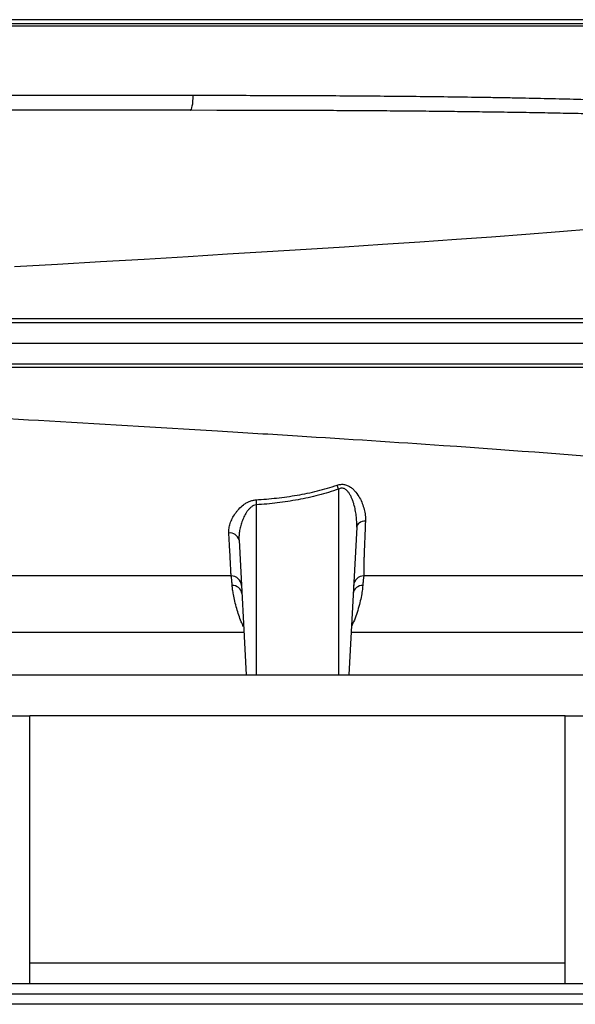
# Model space of a CAD drawing. Header units: millimetres. Extents: x 5 to 1095, y 9 to 2126.
# Tile 3 of 13: x 335 to 605, y 9 to 487. Entities that reach past the tile are written whole.
import ezdxf

# ---------------------------------------------------------------- set-up
doc = ezdxf.new("R2010")
doc.units = ezdxf.units.MM

msp = doc.modelspace()

# ---------------------------------------------------------------- linework, layer by layer
at = {"color": 7, "linetype": 'Continuous', "lineweight": 25}
for p, q in [((767.53, 487.12), (172.53, 487.12)), ((278.47, 484.12), (765.03, 484.12)), ((282.44, 450.42), (419.37, 450.42)), ((490.03, 259.26), (490.03, 169.12)), ((450.03, 251.6), (450.03, 169.12)), ((498.79, 240.73), (495.03, 169.12)), ((441.61, 234.44), (445.03, 169.12)), ((55.03, 169.12), (885.03, 169.12)), ((330.03, 149.12), (340.03, 149.12)), ((340.03, 19.12), (340.03, 149.12)), ((600.03, 149.12), (340.03, 149.12)), ((600.03, 19.12), (600.03, 149.12)), ((600.03, 149.12), (610.03, 149.12)), ((885.03, 19.12), (55.03, 19.12)), ((885.03, 14.12), (55.03, 14.12)), ((885.03, 9.12), (55.03, 9.12))]:
    msp.add_line(p, q, dxfattribs=at)
at = {"color": 8, "linetype": 'Continuous', "lineweight": 25}
for p, q in [((764.53, 485.12), (175.53, 485.12)), ((317.01, 189.73), (443.95, 189.73)), ((496.12, 189.73), (711.11, 189.73)), ((600.03, 29.12), (340.03, 29.12))]:
    msp.add_line(p, q, dxfattribs=at)
at = {"color": 7, "linetype": 'Continuous', "lineweight": 25, "flags": 128}
for points in [[(418.02, 443.12), (418.27, 443.26), (418.51, 443.66), (418.73, 444.33), (418.93, 445.22), (419.1, 446.32), (419.24, 447.58), (419.33, 448.96), (419.37, 450.42)], [(471.74, 443.03), (469.46, 443.04), (456.59, 443.07), (443.72, 443.1), (430.85, 443.11), (418.02, 443.12), (418.02, 443.12), (418.02, 443.12)], [(449.88, 254.03), (449.89, 253.75), (449.91, 253.47), (449.93, 253.17), (449.95, 252.87), (449.97, 252.56), (449.99, 252.24), (450.01, 251.92), (450.03, 251.6)], [(503.06, 243.73), (502.21, 243.63), (501.42, 243.43), (500.69, 243.14), (500.06, 242.77), (499.54, 242.33), (499.15, 241.83), (498.89, 241.29), (498.79, 240.73)]]:
    msp.add_lwpolyline(points, dxfattribs=at)
at = {"color": 8, "linetype": 'Continuous', "lineweight": 25, "flags": 128}
msp.add_lwpolyline([(613.08, 385.35), (597.28, 384.07), (581.02, 382.82), (564.34, 381.59), (547.27, 380.37), (529.47, 379.15), (511.33, 377.95), (492.88, 376.75), (474.17, 375.57), (455.23, 374.39), (436.1, 373.22), (416.87, 372.06), (395.54, 370.78), (374.35, 369.52), (353.35, 368.29), (332.56, 367.08)], dxfattribs=at)
at = {"color": 7, "linetype": 'Continuous', "lineweight": 25}
for centre, radius, start, end in [((254.63, 174.2), 250.3, 19.8669, 20.3312), ((437.28, 233.5), 4.43, 12.2649, 98.1464), ((437.77, 212.12), 5, 3, 90), ((502.3, 212.12), 5, 90, 177), ((438.44, 207.92), 4.56, 7.5, 91.7278), ((501.62, 207.92), 4.56, 88.2722, 172.5)]:
    msp.add_arc(centre, radius, start, end, dxfattribs=at)
for points, knots in [([(419.37, 450.42), (429.85, 450.42), (440.38, 450.41), (456.25, 450.38), (461.55, 450.36), (469.53, 450.33), (472.19, 450.32), (477.49, 450.3), (480.13, 450.28), (493.33, 450.22), (503.79, 450.14), (524.54, 449.96), (534.82, 449.85), (550.1, 449.64), (555.18, 449.57), (562.75, 449.45), (565.27, 449.41), (570.29, 449.32), (572.79, 449.28), (585.18, 449.05), (594.83, 448.84), (613.58, 448.37), (622.69, 448.11), (635.96, 447.69), (640.32, 447.54), (646.75, 447.31), (648.87, 447.23), (652.04, 447.11), (653.09, 447.07), (655.18, 446.98), (656.22, 446.94), (665.55, 446.56), (673.41, 446.2), (688.31, 445.43), (695.35, 445.01), (708.61, 444.12), (714.83, 443.65), (722.08, 443.05), (723.5, 442.93), (726.29, 442.68), (727.64, 442.56), (731.62, 442.2), (734.14, 441.96), (741.32, 441.23), (745.59, 440.74), (753.12, 439.74), (756.38, 439.22), (759.8, 438.53), (760.46, 438.39), (761.7, 438.1), (762.29, 437.96), (763.94, 437.51), (764.91, 437.19), (767.39, 436.21), (768.49, 435.49), (769.05, 434.67)], [0, 0, 0, 0, 0.0625, 0.0625, 0.09375, 0.09375, 0.109375, 0.109375, 0.125, 0.125, 0.1875, 0.1875, 0.25, 0.25, 0.28125, 0.28125, 0.296875, 0.296875, 0.3125, 0.3125, 0.375, 0.375, 0.4375, 0.4375, 0.46875, 0.46875, 0.484375, 0.484375, 0.492187, 0.492187, 0.5, 0.5, 0.5625, 0.5625, 0.625, 0.625, 0.6875, 0.6875, 0.703125, 0.703125, 0.71875, 0.71875, 0.75, 0.75, 0.8125, 0.8125, 0.875, 0.875, 0.890625, 0.890625, 0.90625, 0.90625, 0.9375, 0.9375, 1, 1, 1, 1]), ([(418.02, 443.12), (402.11, 443.12), (365.65, 443.12), (329.24, 443.12), (295.21, 443.12), (280.64, 443.12), (268.18, 443.12)], [0.5103157, 0.5103157, 0.5103157, 0.5103157, 0.560176, 0.6263369, 0.6320677, 0.678548, 0.678548, 0.678548, 0.678548]), ([(8.11, 340.12), (10.23, 340.12), (13.72, 340.12), (21.01, 340.12), (23.78, 340.12), (30.02, 340.12), (33.49, 340.12), (44.94, 340.12), (53.96, 340.12), (74.53, 340.12), (86.09, 340.12), (111.61, 340.12), (125.59, 340.12), (155.69, 340.12), (171.81, 340.12), (205.79, 340.12), (223.66, 340.12), (260.62, 340.12), (279.71, 340.12), (318.79, 340.12), (338.79, 340.12), (379.41, 340.12), (400.03, 340.12), (426, 340.12), (431.2, 340.12), (441.6, 340.12), (446.79, 340.12), (462.28, 340.12), (472.54, 340.12), (503.03, 340.12), (522.96, 340.12), (580.96, 340.12), (617.25, 340.12), (666, 340.12), (681.28, 340.12), (709.36, 340.12), (722.13, 340.12), (733.4, 340.12), (733.4, 340.12), (733.4, 340.12), (733.4, 340.12)], [0.0000014, 0.0000014, 0.0000014, 0.0000014, 0.0625, 0.0625, 0.09375, 0.09375, 0.125, 0.125, 0.1875, 0.1875, 0.25, 0.25, 0.3125, 0.3125, 0.375, 0.375, 0.4375, 0.4375, 0.5, 0.5, 0.5625, 0.5625, 0.625, 0.625, 0.640625, 0.640625, 0.65625, 0.65625, 0.6875, 0.6875, 0.75, 0.75, 0.875, 0.875, 0.9375, 0.9375, 1, 1, 1, 1.0000004, 1.0000004, 1.0000004, 1.0000004]), ([(14.18, 342.04), (15.15, 342.04), (16.23, 342.04), (18.61, 342.04), (19.92, 342.04), (24.17, 342.04), (27.45, 342.04), (34.91, 342.04), (39.12, 342.04), (46.18, 342.04), (48.65, 342.04), (52.55, 342.04), (53.88, 342.04), (56.6, 342.04), (57.99, 342.04), (65.11, 342.04), (71.24, 342.04), (81.1, 342.04), (84.5, 342.04), (89.76, 342.04), (91.54, 342.04), (95.16, 342.04), (97, 342.04), (106.31, 342.05), (114.15, 342.05), (126.49, 342.05), (130.7, 342.05), (137.16, 342.05), (139.34, 342.05), (143.75, 342.05), (145.97, 342.05), (166.14, 342.05), (185.23, 342.05), (215.56, 342.05), (225.95, 342.05), (241.96, 342.05), (247.37, 342.05), (255.59, 342.05), (258.35, 342.04), (263.9, 342.04), (266.69, 342.04), (280.65, 342.04), (291.97, 342.04), (314.86, 342.04), (326.44, 342.04), (349.87, 342.04), (361.72, 342.04), (376.71, 342.04), (379.71, 342.04), (385.74, 342.04), (388.76, 342.04), (397.8, 342.04), (403.82, 342.04), (415.85, 342.04), (421.86, 342.04), (430.87, 342.04), (433.87, 342.04), (439.87, 342.04), (442.87, 342.04), (457.86, 342.04), (469.82, 342.04), (487.73, 342.04), (493.7, 342.05), (502.63, 342.05), (505.61, 342.05), (511.54, 342.05), (514.49, 342.05), (529.16, 342.05), (540.67, 342.05), (563.26, 342.05), (574.33, 342.05), (590.61, 342.05), (595.98, 342.05), (603.95, 342.05), (606.6, 342.05), (611.85, 342.05), (614.47, 342.05), (627.46, 342.05), (637.44, 342.05), (656.61, 342.04), (665.81, 342.04), (683.42, 342.04), (691.83, 342.04), (701.85, 342.04), (703.83, 342.04), (706.76, 342.04), (707.73, 342.04), (709.66, 342.04), (710.61, 342.04), (715.34, 342.04), (718.98, 342.04), (729.51, 342.04), (736, 342.04), (747.93, 342.04), (753.39, 342.04), (760.78, 342.04), (763.12, 342.04), (765.87, 342.05), (766.41, 342.05), (767.48, 342.05), (768.01, 342.05), (769.55, 342.05), (770.54, 342.05), (775.31, 342.05), (778.52, 342.05), (783.74, 342.05), (785.76, 342.05), (788.6, 342.05), (789.43, 342.05), (789.64, 342.05)], [0, 0, 0, 0, 0.015625, 0.015625, 0.03125, 0.03125, 0.0625, 0.0625, 0.09375, 0.09375, 0.109375, 0.109375, 0.117188, 0.117188, 0.125, 0.125, 0.15625, 0.15625, 0.171875, 0.171875, 0.179688, 0.179688, 0.1875, 0.1875, 0.21875, 0.21875, 0.234375, 0.234375, 0.242187, 0.242187, 0.25, 0.25, 0.3125, 0.3125, 0.34375, 0.34375, 0.359375, 0.359375, 0.367187, 0.367187, 0.375, 0.375, 0.40625, 0.40625, 0.4375, 0.4375, 0.46875, 0.46875, 0.476562, 0.476562, 0.484375, 0.484375, 0.5, 0.5, 0.515625, 0.515625, 0.523437, 0.523437, 0.53125, 0.53125, 0.5625, 0.5625, 0.578125, 0.578125, 0.585937, 0.585937, 0.59375, 0.59375, 0.625, 0.625, 0.65625, 0.65625, 0.671875, 0.671875, 0.679687, 0.679687, 0.6875, 0.6875, 0.71875, 0.71875, 0.75, 0.75, 0.78125, 0.78125, 0.789062, 0.789062, 0.792969, 0.792969, 0.796875, 0.796875, 0.8125, 0.8125, 0.84375, 0.84375, 0.875, 0.875, 0.890625, 0.890625, 0.894531, 0.894531, 0.898437, 0.898437, 0.90625, 0.90625, 0.9375, 0.9375, 0.96875, 0.96875, 1, 1, 1, 1]), ([(7.59, 330.12), (9.71, 330.12), (13.2, 330.12), (20.5, 330.12), (23.28, 330.12), (29.52, 330.12), (33, 330.12), (44.46, 330.12), (53.49, 330.12), (74.09, 330.12), (85.67, 330.12), (111.22, 330.12), (125.21, 330.12), (155.35, 330.12), (171.49, 330.12), (205.52, 330.12), (223.4, 330.12), (260.41, 330.12), (279.53, 330.12), (318.65, 330.12), (338.67, 330.12), (379.34, 330.12), (399.99, 330.12), (425.99, 330.12), (431.2, 330.12), (441.62, 330.12), (446.81, 330.12), (462.33, 330.12), (472.6, 330.12), (503.13, 330.12), (523.09, 330.12), (581.18, 330.12), (617.52, 330.12), (666.34, 330.12), (681.65, 330.12), (709.76, 330.12), (722.56, 330.12), (733.84, 330.12)], [0, 0, 0, 0, 0.0625, 0.0625, 0.09375, 0.09375, 0.125, 0.125, 0.1875, 0.1875, 0.25, 0.25, 0.3125, 0.3125, 0.375, 0.375, 0.4375, 0.4375, 0.5, 0.5, 0.5625, 0.5625, 0.625, 0.625, 0.640625, 0.640625, 0.65625, 0.65625, 0.6875, 0.6875, 0.75, 0.75, 0.875, 0.875, 0.9375, 0.9375, 1, 1, 1, 1]), ([(8.11, 320.12), (10.23, 320.12), (13.72, 320.12), (21.01, 320.12), (23.78, 320.12), (30.02, 320.12), (33.49, 320.12), (44.94, 320.12), (53.96, 320.12), (74.53, 320.12), (86.09, 320.12), (111.61, 320.12), (125.59, 320.12), (155.69, 320.12), (171.81, 320.12), (205.79, 320.12), (223.66, 320.12), (260.62, 320.12), (279.71, 320.12), (318.79, 320.12), (338.79, 320.12), (379.41, 320.12), (400.03, 320.12), (426, 320.12), (431.2, 320.12), (441.6, 320.12), (446.79, 320.12), (462.28, 320.12), (472.54, 320.12), (503.03, 320.12), (522.96, 320.12), (580.96, 320.12), (617.25, 320.12), (666, 320.12), (681.28, 320.12), (709.36, 320.12), (722.13, 320.12), (733.4, 320.12)], [0, 0, 0, 0, 0.0624986, 0.0624986, 0.0937486, 0.0937486, 0.1249986, 0.1249986, 0.1874986, 0.1874986, 0.2499986, 0.2499986, 0.3124986, 0.3124986, 0.3749986, 0.3749986, 0.4374986, 0.4374986, 0.4999986, 0.4999986, 0.5624986, 0.5624986, 0.6249986, 0.6249986, 0.6406236, 0.6406236, 0.6562486, 0.6562486, 0.6874986, 0.6874986, 0.7499986, 0.7499986, 0.8749986, 0.8749986, 0.9374986, 0.9374986, 0.9999986, 0.9999986, 0.9999986, 0.9999986]), ([(789.53, 318.19), (789.16, 318.19), (788.18, 318.19), (785.05, 318.19), (782.89, 318.19), (777.41, 318.19), (774.08, 318.19), (769.17, 318.19), (768.15, 318.19), (766.03, 318.19), (764.94, 318.19), (761.56, 318.19), (759.17, 318.19), (751.62, 318.19), (746.08, 318.19), (733.98, 318.19), (727.43, 318.19), (716.8, 318.19), (713.13, 318.19), (708.37, 318.19), (707.41, 318.19), (705.47, 318.19), (704.49, 318.19), (701.54, 318.19), (699.55, 318.19), (689.47, 318.19), (681.01, 318.19), (663.34, 318.19), (654.13, 318.19), (634.93, 318.19), (624.95, 318.19), (613.26, 318.19), (611.96, 318.19), (609.34, 318.19), (608.03, 318.19), (604.09, 318.19), (601.44, 318.19), (593.47, 318.19), (588.1, 318.19), (571.84, 318.19), (560.78, 318.19), (538.25, 318.19), (526.78, 318.19), (512.17, 318.19), (509.23, 318.19), (504.81, 318.19), (503.33, 318.19), (500.37, 318.19), (498.88, 318.19), (491.46, 318.19), (485.51, 318.19), (467.66, 318.19), (455.74, 318.19), (440.83, 318.19), (437.84, 318.19), (431.87, 318.19), (428.89, 318.19), (419.92, 318.19), (413.94, 318.19), (401.98, 318.19), (395.99, 318.19), (387.01, 318.19), (384.02, 318.19), (378.02, 318.19), (375.03, 318.19), (360.11, 318.19), (348.32, 318.19), (325.02, 318.19), (313.51, 318.19), (290.77, 318.19), (279.53, 318.19), (265.67, 318.19), (262.9, 318.19), (257.39, 318.19), (254.64, 318.19), (246.46, 318.19), (241.08, 318.19), (225.15, 318.19), (214.81, 318.19), (194.72, 318.19), (184.95, 318.19), (166, 318.19), (156.81, 318.19), (145.69, 318.19), (143.48, 318.19), (139.11, 318.19), (136.94, 318.19), (130.51, 318.19), (126.32, 318.19), (114.05, 318.19), (106.25, 318.19), (95.15, 318.19), (91.54, 318.19), (84.55, 318.19), (81.17, 318.19), (71.35, 318.2), (65.24, 318.2), (56.74, 318.2), (54.02, 318.2), (48.81, 318.2), (46.33, 318.2), (39.23, 318.2), (35, 318.2), (29.37, 318.2), (27.6, 318.2), (25.12, 318.2), (24.33, 318.2), (22.79, 318.2), (22.05, 318.2), (19.91, 318.2), (18.6, 318.2), (16.81, 318.2), (16.25, 318.2), (15.44, 318.2), (15.05, 318.2), (14.61, 318.2), (14.39, 318.2), (14.29, 318.2), (14.24, 318.2), (14.21, 318.2), (14.2, 318.2), (14.18, 318.2)], [0, 0, 0, 0, 0.03125, 0.03125, 0.0625, 0.0625, 0.09375, 0.09375, 0.101562, 0.101562, 0.109375, 0.109375, 0.125, 0.125, 0.15625, 0.15625, 0.1875, 0.1875, 0.203125, 0.203125, 0.207031, 0.207031, 0.210937, 0.210937, 0.21875, 0.21875, 0.25, 0.25, 0.28125, 0.28125, 0.3125, 0.3125, 0.316406, 0.316406, 0.320312, 0.320312, 0.328125, 0.328125, 0.34375, 0.34375, 0.375, 0.375, 0.40625, 0.40625, 0.414062, 0.414062, 0.417969, 0.417969, 0.421875, 0.421875, 0.4375, 0.4375, 0.46875, 0.46875, 0.476562, 0.476562, 0.484375, 0.484375, 0.5, 0.5, 0.515625, 0.515625, 0.523437, 0.523437, 0.53125, 0.53125, 0.5625, 0.5625, 0.59375, 0.59375, 0.625, 0.625, 0.632812, 0.632812, 0.640625, 0.640625, 0.65625, 0.65625, 0.6875, 0.6875, 0.71875, 0.71875, 0.75, 0.75, 0.757812, 0.757812, 0.765625, 0.765625, 0.78125, 0.78125, 0.8125, 0.8125, 0.828125, 0.828125, 0.84375, 0.84375, 0.875, 0.875, 0.890625, 0.890625, 0.90625, 0.90625, 0.9375, 0.9375, 0.953125, 0.953125, 0.960937, 0.960937, 0.96875, 0.96875, 0.984375, 0.984375, 0.992187, 0.992187, 0.996094, 0.998047, 0.999023, 0.999512, 0.999756, 0.999756, 1, 1, 1, 1]), ([(778.39, 244.9), (778.67, 248.17), (772.27, 252.34), (748.36, 258.75), (714.78, 264.73), (670.24, 269.74), (611.87, 275.15), (554.35, 279.54), (481.8, 284.22), (444.26, 286.53), (401.85, 289.09), (345.84, 292.42), (290.14, 295.6), (236.53, 298.54), (183.22, 301.37), (129.45, 304.54), (92.17, 307.28), (59.8, 310.18), (40.81, 312.61), (23.84, 315.52), (18.07, 316.86), (14.18, 318.2)], [0.0289559, 0.0289559, 0.0289559, 0.0289559, 0.1177428, 0.1428604, 0.2103782, 0.2935657, 0.3030135, 0.3956489, 0.4563006, 0.4882843, 0.4882843, 0.560176, 0.6263369, 0.6320677, 0.7039595, 0.7758512, 0.8075328, 0.8477429, 0.9196346, 0.9196346, 0.9788971, 0.9788971, 0.9788971, 0.9788971]), ([(449.88, 254.03), (453.23, 254.23), (456.57, 254.52), (463.25, 255.27), (466.57, 255.74), (473.16, 256.88), (476.44, 257.55), (482.93, 259.15), (486.15, 260.07), (489.34, 261.16)], [0, 0, 0, 0, 0.25, 0.25, 0.5, 0.5, 0.75, 0.75, 1, 1, 1, 1]), ([(490.03, 259.26), (486.8, 258.09), (483.54, 257.11), (476.95, 255.39), (473.64, 254.67), (466.96, 253.45), (463.6, 252.95), (456.84, 252.13), (453.45, 251.82), (450.03, 251.6)], [0, 0, 0, 0, 0.25, 0.25, 0.5, 0.5, 0.75, 0.75, 1, 1, 1, 1]), ([(489.34, 261.16), (489.93, 261.37), (490.53, 261.5), (491.44, 261.57), (491.75, 261.58), (492.36, 261.54), (492.66, 261.5), (493.24, 261.38), (493.53, 261.31), (494.09, 261.12), (494.36, 261), (495.14, 260.63), (495.63, 260.32), (496.31, 259.82), (496.53, 259.64), (496.95, 259.27), (497.15, 259.08), (497.73, 258.5), (498.09, 258.09), (499.11, 256.83), (499.7, 255.93), (500.71, 254.1), (501.15, 253.18), (501.88, 251.3), (502.19, 250.36), (502.55, 248.93), (502.66, 248.45), (502.83, 247.5), (502.9, 247.02), (503.06, 245.6), (503.1, 244.66), (503.06, 243.73)], [0, 0, 0, 0, 0.0625, 0.0625, 0.09375, 0.09375, 0.125, 0.125, 0.15625, 0.15625, 0.1875, 0.1875, 0.25, 0.25, 0.28125, 0.28125, 0.3125, 0.3125, 0.375, 0.375, 0.5, 0.5, 0.625, 0.625, 0.75, 0.75, 0.8125, 0.8125, 0.875, 0.875, 1, 1, 1, 1]), ([(498.79, 240.73), (498.84, 241.65), (498.84, 242.58), (498.77, 244.44), (498.7, 245.38), (498.47, 247.25), (498.32, 248.19), (497.95, 250.05), (497.72, 250.97), (497.32, 252.35), (497.17, 252.81), (496.85, 253.72), (496.68, 254.18), (496.3, 255.07), (496.09, 255.51), (495.65, 256.38), (495.4, 256.8), (494.86, 257.62), (494.56, 258.02), (494.05, 258.55), (493.87, 258.72), (493.48, 259.04), (493.27, 259.18), (492.82, 259.43), (492.59, 259.53), (492.08, 259.67), (491.82, 259.7), (491.29, 259.69), (491.03, 259.65), (490.52, 259.5), (490.27, 259.39), (490.03, 259.26)], [0, 0, 0, 0, 0.125, 0.125, 0.25, 0.25, 0.375, 0.375, 0.5, 0.5, 0.5625, 0.5625, 0.625, 0.625, 0.6875, 0.6875, 0.75, 0.75, 0.8125, 0.8125, 0.84375, 0.84375, 0.875, 0.875, 0.90625, 0.90625, 0.9375, 0.9375, 0.96875, 0.96875, 1, 1, 1, 1]), ([(436.65, 237.89), (436.61, 238.65), (436.65, 239.42), (436.89, 240.98), (437.08, 241.77), (437.48, 242.96), (437.63, 243.36), (437.96, 244.17), (438.15, 244.57), (438.75, 245.76), (439.21, 246.54), (440.01, 247.7), (440.29, 248.08), (440.89, 248.83), (441.21, 249.21), (442.24, 250.3), (442.99, 251), (444.25, 251.94), (444.69, 252.24), (445.62, 252.79), (446.1, 253.03), (447.12, 253.46), (447.66, 253.64), (448.75, 253.91), (449.3, 253.99), (449.88, 254.03)], [0, 0, 0, 0, 0.125, 0.125, 0.25, 0.25, 0.3125, 0.3125, 0.375, 0.375, 0.5, 0.5, 0.5625, 0.5625, 0.625, 0.625, 0.75, 0.75, 0.8125, 0.8125, 0.875, 0.875, 0.9375, 0.9375, 1, 1, 1, 1]), ([(450.03, 251.6), (449.56, 251.56), (449.1, 251.42), (448.46, 251.12), (448.25, 251.01), (447.86, 250.76), (447.68, 250.62), (447.14, 250.2), (446.81, 249.89), (446.2, 249.22), (445.92, 248.87), (445.39, 248.16), (445.15, 247.79), (444.69, 247.04), (444.48, 246.66), (443.88, 245.51), (443.54, 244.73), (442.94, 243.16), (442.68, 242.36), (442.24, 240.77), (442.06, 239.96), (441.79, 238.37), (441.69, 237.58), (441.58, 236), (441.57, 235.22), (441.61, 234.44)], [0, 0, 0, 0, 0.0625, 0.0625, 0.09375, 0.09375, 0.125, 0.125, 0.1875, 0.1875, 0.25, 0.25, 0.3125, 0.3125, 0.375, 0.375, 0.5, 0.5, 0.625, 0.625, 0.75, 0.75, 0.875, 0.875, 1, 1, 1, 1]), ([(503.06, 243.73), (502.97, 241.62), (502.88, 239.63), (502.72, 235.88), (502.65, 234.12), (502.52, 230.83), (502.46, 229.3), (502.4, 227.53), (502.39, 227.19), (502.37, 226.51), (502.36, 226.19), (502.32, 225.23), (502.31, 224.63), (502.26, 222.92), (502.23, 221.92), (502.2, 220.2), (502.19, 219.47), (502.19, 218.59), (502.19, 218.33), (502.2, 217.89), (502.21, 217.71), (502.23, 217.41), (502.24, 217.3), (502.26, 217.19), (502.26, 217.17), (502.27, 217.14), (502.28, 217.13), (502.29, 217.12), (502.29, 217.12), (502.29, 217.12), (502.29, 217.12), (502.3, 217.12)], [0, 0, 0, 0, 0.125, 0.125, 0.25, 0.25, 0.375, 0.375, 0.40625, 0.40625, 0.4375, 0.4375, 0.5, 0.5, 0.625, 0.625, 0.75, 0.75, 0.8125, 0.8125, 0.875, 0.875, 0.9375, 0.9375, 0.96875, 0.96875, 0.984375, 0.992188, 0.996094, 0.996094, 1, 1, 1, 1]), ([(437.77, 217.12), (437.77, 217.12), (437.77, 217.12), (437.78, 217.12), (437.78, 217.13), (437.78, 217.14), (437.78, 217.18), (437.78, 217.26), (437.77, 217.35), (437.76, 217.69), (437.74, 218.02), (437.7, 218.91), (437.67, 219.47), (437.62, 220.48), (437.6, 220.84), (437.56, 221.62), (437.53, 222.04), (437.41, 224.26), (437.29, 226.44), (437.08, 230.29), (437, 231.67), (436.88, 233.9), (436.83, 234.66), (436.74, 236.24), (436.7, 237.06), (436.65, 237.89)], [0, 0, 0, 0, 0.007813, 0.007813, 0.015625, 0.03125, 0.0625, 0.0625, 0.125, 0.125, 0.25, 0.25, 0.375, 0.375, 0.4375, 0.4375, 0.5, 0.5, 0.75, 0.75, 0.875, 0.875, 0.9375, 0.9375, 1, 1, 1, 1]), ([(437.77, 217.12), (415.06, 217.12), (371.78, 217.12), (329.24, 217.12), (294.5, 217.12), (279.28, 217.12), (266.22, 217.12)], [0.4897943, 0.4897943, 0.4897943, 0.4897943, 0.560176, 0.6263369, 0.6320677, 0.6809949, 0.6809949, 0.6809949, 0.6809949]), ([(438.31, 212.49), (438.25, 213.25), (438.19, 213.91), (438.09, 215.06), (438.04, 215.54), (437.97, 216.13), (437.95, 216.3), (437.91, 216.6), (437.89, 216.72), (437.83, 217.02), (437.8, 217.12), (437.77, 217.12)], [0, 0, 0, 0, 0.25, 0.25, 0.5, 0.5, 0.625, 0.625, 0.75, 0.75, 1, 1, 1, 1]), ([(502.3, 217.12), (502.27, 217.12), (502.23, 217.02), (502.16, 216.63), (502.12, 216.34), (502.05, 215.75), (502.03, 215.53), (501.98, 215.05), (501.96, 214.78), (501.88, 213.91), (501.82, 213.25), (501.76, 212.49)], [0, 0, 0, 0, 0.25, 0.25, 0.5, 0.5, 0.625, 0.625, 0.75, 0.75, 1, 1, 1, 1]), ([(742.25, 217.12), (739.16, 217.12), (729.3, 217.12), (703.93, 217.12), (672.09, 217.12), (633.58, 217.12), (584.54, 217.12), (547.3, 217.12), (510.56, 217.12), (502.3, 217.12)], [0.0321848, 0.0321848, 0.0321848, 0.0321848, 0.1177428, 0.1428604, 0.2103782, 0.2935657, 0.3030135, 0.3956489, 0.422195, 0.422195, 0.422195, 0.422195])]:
    msp.add_open_spline(points, degree=3, knots=knots, dxfattribs=at)
at = {"color": 8, "linetype": 'Continuous', "lineweight": 25}
for points, knots in [([(770.58, 430.52), (770.44, 430.67), (770.08, 431.06), (768.85, 431.62), (766.96, 432.22), (764.51, 432.77), (761.56, 433.28), (758.15, 433.77), (754.23, 434.24), (749.02, 434.79), (742.19, 435.42), (734.31, 436.06), (726.76, 436.62), (719.87, 437.1), (712.6, 437.56), (704.89, 438.02), (695.33, 438.54), (683.66, 439.1), (671.12, 439.62), (659.68, 440.03), (649.61, 440.37), (639.33, 440.68), (628.69, 440.97), (617.71, 441.25), (606.36, 441.51), (594.69, 441.75), (582.72, 441.97), (570.65, 442.16), (558.51, 442.33), (546.33, 442.48), (533.94, 442.62), (521.36, 442.74), (508.57, 442.84), (495.64, 442.92), (483.34, 442.98), (475.36, 443.01), (471.74, 443.03)], [0, 0, 0, 0, 0.0183746, 0.0473597, 0.0764573, 0.1056117, 0.133205, 0.1607983, 0.1885874, 0.2163765, 0.2586156, 0.3010278, 0.3295576, 0.3572209, 0.3848842, 0.4127414, 0.4405985, 0.4829381, 0.5254514, 0.5540487, 0.5816601, 0.6093676, 0.6371234, 0.6652305, 0.693388, 0.7219045, 0.7504737, 0.7791487, 0.8068495, 0.8346472, 0.8624935, 0.8906946, 0.9189464, 0.9475606, 0.9762281, 1, 1, 1, 1]), ([(443.81, 192.49), (443.44, 193.27), (442.56, 195.12), (441.47, 198.07), (440.4, 201.43), (439.53, 204.81), (438.9, 207.89), (438.5, 210.48), (438.37, 211.82), (438.31, 212.49)], [0, 0, 0, 0, 0.103569, 0.243637, 0.383716, 0.55144, 0.719178, 0.859582, 1, 1, 1, 1]), ([(501.76, 212.49), (501.68, 211.64), (501.51, 209.94), (500.96, 206.75), (500.16, 203.19), (499.06, 199.44), (497.82, 195.82), (496.75, 193.57), (496.26, 192.56)], [0, 0, 0, 0, 0.176609, 0.353188, 0.527463, 0.701726, 0.866385, 1, 1, 1, 1])]:
    msp.add_open_spline(points, degree=3, knots=knots, dxfattribs=at)

doc.saveas('drawing.dxf')
